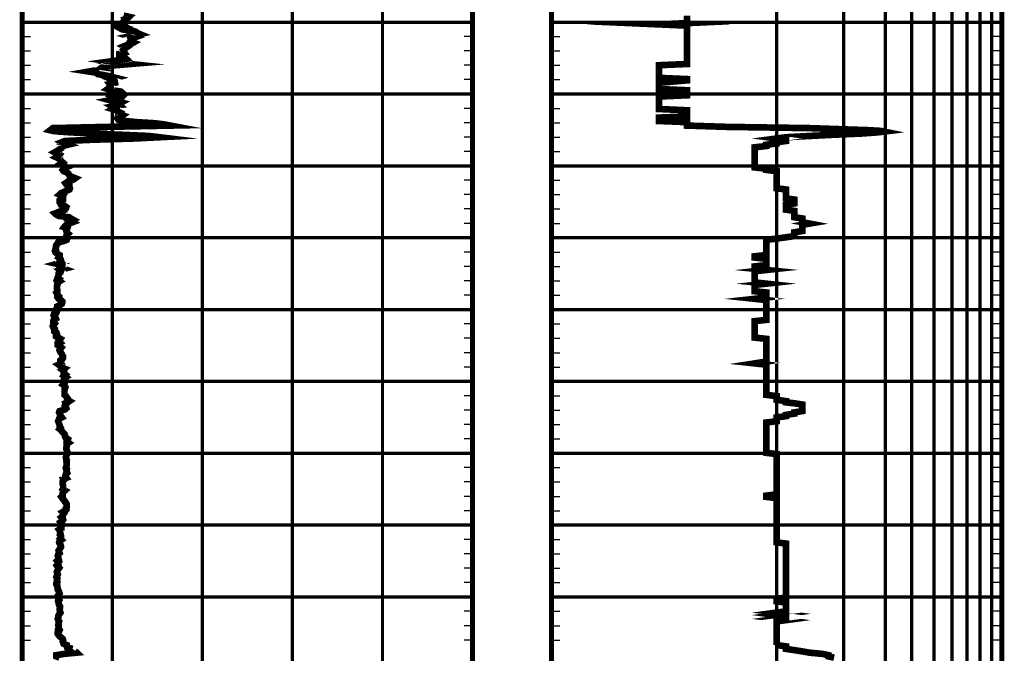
# Model space of a CAD drawing. Extents: x 83 to 619, y 53 to 229.
# Tile 6 of 14: x 203 to 272, y 97 to 141. Entities that reach past the tile are written whole.
import ezdxf

# ---------------------------------------------------------------- set-up
doc = ezdxf.new("R2010")
doc.units = 0
doc.header["$MEASUREMENT"] = 0
doc.linetypes.add('DOT', pattern=[0.04, 0, -0.04])
doc.linetypes.add('SOLID', pattern=[0])
doc.layers.get('0').update_dxf_attribs({"linetype": 'SOLID'})

msp = doc.modelspace()

# ---------------------------------------------------------------- linework, layer by layer
at = {"color": 8, "linetype": 'DOT', "const_width": 0.2310161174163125}
for points in [[(255.7096016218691, 186.5065097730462), (255.7096016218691, 81.08270563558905)], [(260.3848217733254, 186.5065097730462), (260.3848217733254, 81.08270563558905)], [(263.292683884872, 186.5065097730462), (263.292683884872, 81.08270563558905)], [(265.1343298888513, 186.5065097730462), (265.1343298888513, 81.08270563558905)], [(266.6897884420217, 186.5065097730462), (266.6897884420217, 81.08270563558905)], [(267.9336554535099, 186.5065097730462), (267.9336554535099, 81.08270563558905)], [(268.9853286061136, 186.5065097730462), (268.9853286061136, 81.08270563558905)], [(269.896329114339, 186.5065097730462), (269.896329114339, 81.08270563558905)], [(270.6998886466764, 186.5065097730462), (270.6998886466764, 81.08270563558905)], [(209.3677684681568, 185.582445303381), (209.3677684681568, 81.08270563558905)], [(215.6514068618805, 185.582445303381), (215.6514068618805, 81.08270563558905)], [(221.9350452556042, 185.582445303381), (221.9350452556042, 81.08270563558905)], [(228.2186836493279, 185.582445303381), (228.2186836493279, 81.08270563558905)], [(203.0841300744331, 140.7120703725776), (234.5023220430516, 140.7120703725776)], [(234.5023220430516, 140.7120703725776), (203.0841300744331, 140.7120703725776)], [(240.0005056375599, 140.7120703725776), (271.4186976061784, 140.7120703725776)], [(271.4186976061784, 140.7120703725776), (240.0005056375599, 140.7120703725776)], [(203.0841300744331, 135.7003570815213), (234.5023220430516, 135.7003570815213)], [(234.5023220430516, 135.7003570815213), (203.0841300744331, 135.7003570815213)], [(240.0005056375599, 135.7003570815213), (271.4186976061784, 135.7003570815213)], [(271.4186976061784, 135.7003570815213), (240.0005056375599, 135.7003570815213)], [(203.0841300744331, 130.6886437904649), (234.5023220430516, 130.6886437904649)], [(234.5023220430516, 130.6886437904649), (203.0841300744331, 130.6886437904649)], [(240.0005056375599, 130.6886437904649), (271.4186976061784, 130.6886437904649)], [(271.4186976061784, 130.6886437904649), (240.0005056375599, 130.6886437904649)], [(203.0841300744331, 125.6769304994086), (234.5023220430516, 125.6769304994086)], [(234.5023220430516, 125.6769304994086), (203.0841300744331, 125.6769304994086)], [(240.0005056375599, 125.6769304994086), (271.4186976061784, 125.6769304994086)], [(271.4186976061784, 125.6769304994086), (240.0005056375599, 125.6769304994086)], [(203.0841300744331, 120.6652172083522), (234.5023220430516, 120.6652172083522)], [(234.5023220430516, 120.6652172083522), (203.0841300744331, 120.6652172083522)], [(240.0005056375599, 120.6652172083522), (271.4186976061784, 120.6652172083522)], [(271.4186976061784, 120.6652172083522), (240.0005056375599, 120.6652172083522)], [(203.0841300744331, 115.6535039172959), (234.5023220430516, 115.6535039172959)], [(234.5023220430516, 115.6535039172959), (203.0841300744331, 115.6535039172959)], [(240.0005056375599, 115.6535039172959), (271.4186976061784, 115.6535039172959)], [(271.4186976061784, 115.6535039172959), (240.0005056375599, 115.6535039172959)], [(203.0841300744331, 110.6417906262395), (234.5023220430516, 110.6417906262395)], [(234.5023220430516, 110.6417906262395), (203.0841300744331, 110.6417906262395)], [(240.0005056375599, 110.6417906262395), (271.4186976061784, 110.6417906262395)], [(271.4186976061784, 110.6417906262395), (240.0005056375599, 110.6417906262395)], [(203.0841300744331, 105.6300773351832), (234.5023220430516, 105.6300773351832)], [(234.5023220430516, 105.6300773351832), (203.0841300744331, 105.6300773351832)], [(240.0005056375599, 105.6300773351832), (271.4186976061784, 105.6300773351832)], [(271.4186976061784, 105.6300773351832), (240.0005056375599, 105.6300773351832)], [(203.0841300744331, 100.6183640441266), (234.5023220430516, 100.6183640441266)], [(234.5023220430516, 100.6183640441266), (203.0841300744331, 100.6183640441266)], [(240.0005056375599, 100.6183640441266), (271.4186976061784, 100.6183640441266)], [(271.4186976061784, 100.6183640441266), (240.0005056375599, 100.6183640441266)]]:
    msp.add_lwpolyline(points, dxfattribs=at)
at = {"color": 7, "linetype": 'SOLID', "const_width": 0.3465241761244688}
for points in [[(203.0841300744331, 185.582445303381), (203.0841300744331, 81.08270563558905)], [(234.5023220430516, 185.582445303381), (234.5023220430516, 81.08270563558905)], [(240.0005056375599, 185.582445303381), (240.0005056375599, 81.08270563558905)], [(271.4186976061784, 185.582445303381), (271.4186976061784, 81.08270563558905)]]:
    msp.add_lwpolyline(points, dxfattribs=at)
at = {"color": 205, "linetype": 'SOLID', "const_width": 0.4620322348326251}
for points in [[(210.1532232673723, 141.1758196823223), (210.5302415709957, 141.0875102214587), (210.4359869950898, 141.0000930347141), (210.2160596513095, 140.9113363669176), (210.2474778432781, 140.8216895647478), (210.1532232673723, 140.7351646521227), (210.0589686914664, 140.6477474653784), (210.1532232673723, 140.5589907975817), (209.9018777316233, 140.4715736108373), (210.1532232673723, 140.3832662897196), (209.9018777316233, 140.2971864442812), (210.0589686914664, 140.2102143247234), (210.7501689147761, 140.1223520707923), (211.0329326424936, 140.0335954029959), (211.1271872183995, 139.9457331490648), (211.2842781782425, 139.8815086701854), (210.593077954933, 139.730757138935), (210.9072598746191, 139.6424476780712), (210.6559143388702, 139.5545854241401), (210.6873325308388, 139.465383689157), (210.6244961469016, 139.3761819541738), (210.8444234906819, 139.2909943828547), (210.6873325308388, 139.2035793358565), (210.4045688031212, 139.1166072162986), (210.1846414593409, 139.0278526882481), (210.341732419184, 138.9399882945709), (210.2160596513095, 138.8530161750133), (210.1218050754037, 138.7638165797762), (210.1532232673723, 138.6777367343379), (210.2160596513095, 138.588089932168), (209.8704595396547, 138.5006727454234), (209.8704595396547, 138.4128083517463), (209.8704595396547, 138.3253911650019), (210.2474778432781, 138.2375289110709), (210.341732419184, 138.1496645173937), (209.8390413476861, 138.0618022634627), (209.2106775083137, 137.9730455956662), (209.8076231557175, 137.883846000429), (210.6244961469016, 137.7959816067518), (209.5876958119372, 137.7094566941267), (208.7394046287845, 137.6215923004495), (208.61373186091, 137.53194549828), (208.7394046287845, 137.4440832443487), (208.2367135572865, 137.3562188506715), (207.7340224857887, 137.2688016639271), (208.2995499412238, 137.1804922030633), (208.362386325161, 137.0908454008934), (208.8650773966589, 137.0038754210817), (209.273513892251, 136.9173483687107), (209.6191140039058, 136.8294861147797), (209.3049320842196, 136.7420689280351), (209.5248594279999, 136.6519749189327), (209.5562776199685, 136.4856160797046), (209.1792593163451, 136.399981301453), (209.2420957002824, 136.3130113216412), (209.1792593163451, 136.2255941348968), (209.1792593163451, 136.1368374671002), (209.0535865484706, 136.0494202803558), (209.3049320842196, 135.96378764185), (209.9647141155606, 135.8763704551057), (210.0589686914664, 135.7893983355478), (209.9647141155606, 135.70109101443), (210.1532232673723, 135.6141188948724), (210.0589686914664, 135.5253643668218), (209.5248594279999, 135.4388373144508), (209.681950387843, 135.3523124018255), (209.2106775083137, 135.265342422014), (209.5248594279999, 135.1792625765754), (209.9647141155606, 135.0922904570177), (209.8076231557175, 135.0057655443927), (209.9018777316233, 134.9183483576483), (209.3991866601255, 134.8300388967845), (209.5562776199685, 134.7435139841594), (209.3991866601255, 134.6552045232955), (209.7133685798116, 134.5677873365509), (209.7447867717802, 134.4808173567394), (209.933295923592, 134.3929529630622), (209.8704595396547, 134.3046435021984), (210.0903868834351, 134.2207954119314), (209.9647141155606, 134.1378374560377), (209.933295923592, 134.0580013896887), (209.7447867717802, 133.9786125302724), (209.8076231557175, 133.8987786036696), (210.2474778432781, 133.8184974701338), (211.0643508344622, 133.7404459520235), (212.3524967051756, 133.6623944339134), (212.9808605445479, 133.5825605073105), (213.4207152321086, 133.4991574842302), (209.022168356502, 133.409955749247), (205.2205671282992, 133.3220913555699), (205.0320579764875, 133.174911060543), (205.2205671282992, 133.1289707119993), (205.6604218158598, 133.081247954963), (206.5401311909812, 133.0232672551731), (207.9853680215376, 132.9470002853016), (209.933295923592, 132.8613676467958), (211.9440602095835, 132.7743955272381), (212.6666786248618, 132.6860882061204), (210.9072598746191, 132.5991160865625), (207.9853680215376, 132.5116988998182), (206.0688583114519, 132.4242817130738), (205.8489309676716, 132.3382018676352), (206.0060219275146, 132.2494473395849), (206.2573674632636, 132.1620301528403), (205.8803491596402, 132.0732734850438), (205.8803491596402, 131.9845189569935), (205.7860945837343, 131.8975468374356), (205.6290036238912, 131.8074549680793), (205.5033308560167, 131.7195905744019), (205.3462398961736, 131.6317283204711), (205.5033308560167, 131.5425265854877), (205.6918400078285, 131.4555544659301), (205.6290036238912, 131.3672471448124), (205.4719126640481, 131.2802750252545), (205.6604218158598, 131.1933029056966), (205.7232581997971, 131.106332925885), (205.8175127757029, 131.0175762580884), (205.9117673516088, 130.9297140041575), (205.7860945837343, 130.8427418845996), (206.0060219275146, 130.7557719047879), (206.0060219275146, 130.667462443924), (206.1631128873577, 130.5791529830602), (205.974603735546, 130.4921808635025), (205.9117673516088, 130.4069932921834), (205.974603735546, 130.3186859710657), (206.1945310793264, 130.231713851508), (206.3202038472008, 130.1407275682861), (206.3830402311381, 130.0024657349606), (206.5715493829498, 129.915048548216), (206.7914767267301, 129.8276313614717), (206.6658039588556, 129.7388768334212), (206.3830402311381, 129.6514596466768), (206.225949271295, 129.5635952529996), (206.1002765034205, 129.4775175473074), (206.1631128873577, 129.390100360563), (206.3830402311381, 129.3035754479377), (206.3830402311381, 129.2157110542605), (206.4144584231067, 129.1278488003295), (206.3830402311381, 129.0413217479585), (206.1631128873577, 128.952567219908), (205.974603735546, 128.8655972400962), (205.7860945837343, 128.7772877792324), (205.6918400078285, 128.6894233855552), (205.9117673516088, 128.6024534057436), (205.8489309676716, 128.5141439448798), (205.9431855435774, 128.4258344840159), (205.9431855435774, 128.3379700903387), (205.6918400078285, 128.2510001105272), (205.6918400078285, 128.1613511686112), (205.7546763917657, 128.0730438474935), (205.7860945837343, 127.9865167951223), (206.0374401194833, 127.8995468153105), (206.1631128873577, 127.8112373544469), (206.1316946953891, 127.7224828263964), (206.0688583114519, 127.6346184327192), (205.7860945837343, 127.5472012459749), (205.5975854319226, 127.4597840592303), (205.3776580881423, 127.3714745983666), (205.4719126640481, 127.2818277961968), (205.6604218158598, 127.1944106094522), (206.3516220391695, 127.1074384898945), (206.4772948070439, 127.0209135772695), (206.634385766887, 126.9334963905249), (206.4458766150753, 126.8438495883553), (206.6029675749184, 126.7582169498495), (206.3516220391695, 126.6627692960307), (206.1631128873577, 126.5766894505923), (206.0688583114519, 126.4897194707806), (206.0060219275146, 126.4018550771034), (206.225949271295, 126.315775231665), (206.1945310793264, 126.2292503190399), (206.1631128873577, 126.1436176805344), (206.1945310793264, 126.0570927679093), (206.2887856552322, 125.9687833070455), (206.1945310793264, 125.8813661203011), (206.1631128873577, 125.793501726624), (206.225949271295, 125.7051944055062), (206.225949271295, 125.6177750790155), (206.1945310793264, 125.5290205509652), (205.974603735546, 125.4416033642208), (205.5975854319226, 125.3537411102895), (205.566167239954, 125.2654316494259), (205.4719126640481, 125.1771221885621), (205.4404944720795, 125.0892577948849), (205.4404944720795, 125.0005032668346), (205.4090762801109, 124.911748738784), (205.4404944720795, 124.8229920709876), (205.3776580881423, 124.7355748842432), (205.4090762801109, 124.6472654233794), (205.5347490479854, 124.5594031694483), (205.6918400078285, 124.4697563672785), (205.6918400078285, 124.3814469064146), (205.6290036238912, 124.2940297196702), (205.7546763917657, 124.2061653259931), (205.7860945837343, 124.1178558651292), (205.7232581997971, 124.0291013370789), (205.8175127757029, 123.942129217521), (205.5033308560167, 123.85426696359), (205.8803491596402, 123.7668497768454), (205.8803491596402, 123.6772029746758), (205.7860945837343, 123.5893385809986), (206.0060219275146, 123.5086123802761), (205.6918400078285, 123.4269917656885), (205.7860945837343, 123.3409119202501), (205.7546763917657, 123.2552792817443), (205.6290036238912, 123.1687543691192), (205.6290036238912, 123.0813371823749), (205.5975854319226, 122.9957024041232), (205.566167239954, 122.9082852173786), (205.6604218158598, 122.823989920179), (205.566167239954, 122.7365727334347), (205.6918400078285, 122.6469259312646), (205.5347490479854, 122.5599538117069), (205.566167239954, 122.4720915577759), (205.5347490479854, 122.383782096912), (205.5033308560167, 122.2954726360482), (205.5033308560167, 122.2071631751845), (205.5033308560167, 122.1193009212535), (205.5347490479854, 122.030546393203), (205.5347490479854, 121.9431292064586), (205.4719126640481, 121.8557098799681), (205.5347490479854, 121.7678476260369), (205.5347490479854, 121.6795381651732), (205.6290036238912, 121.5912287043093), (205.566167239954, 121.5038115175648), (205.6290036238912, 121.4150569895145), (205.7860945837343, 121.3285320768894), (205.8803491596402, 121.2402226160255), (205.8803491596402, 121.1510208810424), (205.8489309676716, 121.0644959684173), (205.7232581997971, 120.977078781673), (205.5347490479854, 120.8892143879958), (205.5347490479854, 120.8000147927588), (205.4719126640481, 120.7103658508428), (205.4719126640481, 120.6251782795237), (205.5033308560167, 120.536870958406), (205.4719126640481, 120.4476692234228), (205.314821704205, 120.3584674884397), (205.2834035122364, 120.2710503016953), (205.4090762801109, 120.1189635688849), (205.4404944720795, 120.0328837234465), (205.2834035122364, 119.9450193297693), (205.2519853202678, 119.8558197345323), (205.2519853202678, 119.7675102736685), (205.3462398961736, 119.6792008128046), (205.2834035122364, 119.5917836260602), (205.2205671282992, 119.5048115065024), (205.2519853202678, 119.4142724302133), (205.3462398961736, 119.3264101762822), (205.314821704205, 119.2389929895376), (205.314821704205, 119.1502363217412), (205.4719126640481, 119.0623740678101), (205.5033308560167, 118.9740646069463), (205.4404944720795, 118.8870924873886), (205.4404944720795, 118.7978928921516), (205.5975854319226, 118.7086911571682), (205.7546763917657, 118.620826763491), (205.6918400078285, 118.53296450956), (205.6290036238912, 118.4446550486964), (205.7232581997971, 118.3550082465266), (205.566167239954, 118.2680361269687), (205.566167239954, 118.1806189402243), (205.6918400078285, 118.0927545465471), (205.8175127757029, 118.0048922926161), (205.7546763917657, 117.9143532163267), (205.6918400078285, 117.8260437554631), (205.7232581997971, 117.7386265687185), (205.7860945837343, 117.6516544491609), (205.8489309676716, 117.562007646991), (205.8803491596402, 117.4732531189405), (205.9431855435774, 117.3871732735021), (205.9431855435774, 117.3002032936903), (205.8803491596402, 117.2114466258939), (205.7546763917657, 117.1226920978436), (205.7546763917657, 117.0348277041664), (205.8175127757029, 116.9103929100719), (205.6290036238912, 116.8225306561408), (205.7546763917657, 116.7351134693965), (205.7860945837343, 116.6476962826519), (206.0060219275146, 116.559386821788), (205.8803491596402, 116.472861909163), (206.0060219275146, 116.3858897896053), (205.974603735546, 116.2984726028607), (205.974603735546, 116.2097180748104), (206.1002765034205, 116.1214086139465), (206.0060219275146, 116.0330991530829), (206.1316946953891, 115.9456819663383), (206.0060219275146, 115.8573725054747), (206.0060219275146, 115.7704003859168), (206.0060219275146, 115.6816458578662), (206.0688583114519, 115.5955660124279), (206.0374401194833, 115.5077037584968), (205.9431855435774, 115.4193942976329), (206.0688583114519, 115.3315299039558), (206.1002765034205, 115.2436676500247), (206.0688583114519, 115.1562504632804), (206.0374401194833, 115.0670487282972), (206.0374401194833, 114.9800766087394), (206.0374401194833, 114.8922143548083), (206.0374401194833, 114.804797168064), (206.0374401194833, 114.7164877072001), (206.1316946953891, 114.6281782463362), (206.1945310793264, 114.5416533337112), (206.2573674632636, 114.4555734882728), (206.225949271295, 114.3677112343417), (206.3830402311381, 114.2798468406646), (206.2573674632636, 114.1924296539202), (206.1002765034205, 114.1273129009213), (206.1316946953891, 114.0407879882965), (206.0688583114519, 113.9551553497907), (206.1316946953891, 113.8672909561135), (206.1631128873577, 113.7803209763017), (206.0688583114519, 113.6942411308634), (205.6918400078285, 113.5822938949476), (205.6604218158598, 113.493984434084), (205.7232581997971, 113.4070123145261), (205.7232581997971, 113.3173655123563), (205.7860945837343, 113.2290560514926), (205.8489309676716, 113.1420839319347), (205.6604218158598, 113.0533294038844), (205.6290036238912, 112.9659122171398), (205.5975854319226, 112.8771576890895), (205.6290036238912, 112.7875087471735), (205.6604218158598, 112.6983091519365), (205.6918400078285, 112.6099996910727), (205.6918400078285, 112.5212430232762), (205.7546763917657, 112.4329335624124), (205.6918400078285, 112.344179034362), (205.8175127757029, 112.2567618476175), (205.8489309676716, 112.1680073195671), (205.9431855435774, 112.0796978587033), (206.0374401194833, 111.9918334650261), (206.0688583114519, 111.902631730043), (206.0688583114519, 111.8143244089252), (206.1316946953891, 111.7255677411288), (206.2573674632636, 111.6381505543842), (206.1945310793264, 111.5489488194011), (206.1945310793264, 111.46108656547), (206.3202038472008, 111.3718848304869), (206.1945310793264, 111.2849148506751), (206.1945310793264, 111.1966053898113), (206.1945310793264, 111.1096332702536), (206.1631128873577, 111.0204315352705), (206.1631128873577, 110.9325692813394), (206.1945310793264, 110.8469366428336), (206.225949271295, 110.7586271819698), (206.2573674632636, 110.6707627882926), (206.225949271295, 110.5815610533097), (206.1631128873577, 110.4950361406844), (206.1316946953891, 110.3411648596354), (206.1631128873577, 110.2528553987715), (206.1945310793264, 110.1641008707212), (206.1631128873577, 110.0735617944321), (206.1945310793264, 109.9830205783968), (206.1945310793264, 109.8951583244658), (206.1945310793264, 109.8072960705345), (206.1631128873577, 109.7176471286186), (206.1316946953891, 109.6293376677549), (206.1945310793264, 109.5401380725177), (206.1631128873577, 109.4522736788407), (206.1945310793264, 109.3621818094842), (206.225949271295, 109.2752096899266), (206.1316946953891, 109.1873452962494), (206.1002765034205, 109.0981457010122), (206.1002765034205, 109.0102813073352), (206.1631128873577, 108.9210795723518), (205.9431855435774, 108.8350018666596), (205.974603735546, 108.7453529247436), (205.9117673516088, 108.6579357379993), (205.9117673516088, 108.5682889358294), (205.9117673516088, 108.4795344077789), (205.9431855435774, 108.393009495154), (205.9431855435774, 108.3042528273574), (205.9431855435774, 108.215498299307), (205.9117673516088, 108.1267437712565), (206.0688583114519, 108.0384343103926), (205.974603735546, 107.9505699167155), (205.9117673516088, 107.8640450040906), (205.9117673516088, 107.7752904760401), (205.9117673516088, 107.6856436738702), (205.8175127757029, 107.5986715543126), (205.8803491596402, 107.5116994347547), (205.9431855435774, 107.4238371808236), (206.0374401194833, 107.3350826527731), (206.0688583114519, 107.2458809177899), (206.1631128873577, 107.1589087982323), (206.1945310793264, 107.0710465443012), (206.1945310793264, 106.9836293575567), (206.1945310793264, 106.8962121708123), (206.1316946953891, 106.8074555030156), (206.1631128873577, 106.7182537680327), (206.0688583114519, 106.6312837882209), (205.9117673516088, 106.5420820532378), (206.0060219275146, 106.4542197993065), (205.9431855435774, 106.3654631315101), (205.9117673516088, 106.2771536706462), (205.8175127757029, 106.1888463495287), (205.9117673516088, 106.0991974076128), (205.9431855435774, 106.0117802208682), (205.8803491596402, 105.9234707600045), (205.7546763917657, 105.83605357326), (205.8175127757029, 105.7472990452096), (205.7546763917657, 105.6607741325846), (205.7860945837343, 105.5706801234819), (205.8175127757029, 105.4823706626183), (205.8175127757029, 105.3940612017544), (205.6604218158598, 105.3053066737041), (205.7232581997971, 105.2169972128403), (205.7232581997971, 105.1300250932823), (205.7546763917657, 105.042607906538), (205.7232581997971, 104.9534083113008), (205.7860945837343, 104.8642065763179), (205.7860945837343, 104.775897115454), (205.7232581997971, 104.6893722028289), (205.8175127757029, 104.6006155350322), (205.6918400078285, 104.5127532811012), (205.6604218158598, 104.4266734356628), (205.6918400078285, 104.3428253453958), (205.7546763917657, 104.2567454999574), (205.7860945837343, 104.1715579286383), (205.7860945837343, 104.0845879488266), (205.7232581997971, 103.9971707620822), (205.6290036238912, 103.8548947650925), (205.6604218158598, 103.7674775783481), (205.6918400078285, 103.6805054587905), (205.5975854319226, 103.5926432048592), (205.566167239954, 103.5043337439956), (205.5975854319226, 103.4164693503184), (205.5975854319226, 103.3312839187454), (205.6290036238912, 103.2438667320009), (205.5347490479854, 103.1560023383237), (205.6290036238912, 103.06769287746), (205.566167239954, 102.9807207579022), (205.5975854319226, 102.8928585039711), (205.5033308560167, 102.8058885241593), (205.566167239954, 102.7166867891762), (205.6604218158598, 102.6292696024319), (205.5975854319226, 102.542297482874), (205.5347490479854, 102.4535429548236), (205.5033308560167, 102.3652334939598), (205.5347490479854, 102.2782613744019), (205.566167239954, 102.1908441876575), (205.5033308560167, 102.1011973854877), (205.4719126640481, 102.0137801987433), (205.5347490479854, 101.926363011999), (205.5347490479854, 101.8384986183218), (205.5033308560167, 101.7510814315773), (205.5347490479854, 101.6627719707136), (205.4719126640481, 101.5731251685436), (205.4719126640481, 101.486155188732), (205.5347490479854, 101.3987380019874), (205.5347490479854, 101.3104285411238), (205.566167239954, 101.2198894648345), (205.566167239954, 101.1315800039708), (205.6290036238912, 101.0455001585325), (205.6604218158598, 100.9589752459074), (205.6918400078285, 100.8720031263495), (205.6290036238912, 100.7886001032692), (205.566167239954, 100.7011829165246), (205.5975854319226, 100.5754086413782), (205.5975854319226, 100.4906682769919), (205.6604218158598, 100.402358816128), (205.5975854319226, 100.3140493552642), (205.6290036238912, 100.2270772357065), (205.6290036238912, 100.1401072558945), (205.6604218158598, 100.0522428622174), (205.7232581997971, 99.96482567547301), (205.7232581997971, 99.87607114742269), (205.6918400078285, 99.78909902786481), (205.6918400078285, 99.70123677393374), (205.7232581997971, 99.61426465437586), (205.7546763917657, 99.52640240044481), (205.6918400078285, 99.43898307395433), (205.6290036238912, 99.35290536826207), (205.5975854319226, 99.2654881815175), (205.5975854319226, 99.17717872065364), (205.566167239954, 99.0884220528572), (205.5975854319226, 99.00055979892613), (205.6604218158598, 98.9126975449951), (205.6290036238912, 98.82394087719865), (205.6290036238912, 98.73786103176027), (205.5975854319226, 98.65133611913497), (205.6290036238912, 98.5639189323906), (205.6290036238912, 98.47650174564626), (205.5975854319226, 98.38685494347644), (205.6918400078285, 98.29988282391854), (205.6604218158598, 98.21380511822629), (205.566167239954, 98.12638793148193), (205.566167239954, 98.03852353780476), (205.6290036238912, 97.95244583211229), (205.6918400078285, 97.86725826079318), (205.8175127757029, 97.77984107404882), (205.9117673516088, 97.69286895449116), (205.9431855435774, 97.60411442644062), (205.9117673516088, 97.51803458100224), (205.974603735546, 97.34721437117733), (206.1945310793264, 97.2602443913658), (206.1945310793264, 97.17237999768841), (206.225949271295, 97.08362546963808), (206.6029675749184, 96.99531600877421)], [(206.6029675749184, 96.99531600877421), (206.5401311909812, 96.90700654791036), (206.7914767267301, 96.8200344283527), (206.8857313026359, 96.73172710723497), (206.0060219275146, 96.64520005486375), (205.4719126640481, 96.55733780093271), (205.4719126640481, 96.46992061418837), (205.6918400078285, 96.38294849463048)]]:
    msp.add_lwpolyline(points, dxfattribs=at)
at = {"color": 244, "linetype": 'SOLID', "const_width": 0.4620322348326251}
for points in [[(249.4583238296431, 141.1758196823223), (249.4583238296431, 141.0875102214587), (249.4583238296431, 141.0000930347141), (249.4583238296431, 140.9113363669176), (249.4583238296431, 140.8216895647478), (249.4583238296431, 140.7351646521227), (249.4583238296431, 140.6477474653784), (247.4956492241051, 140.5589907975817), (249.4583238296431, 140.4715736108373), (249.4583238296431, 140.3832662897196), (249.4583238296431, 140.2971864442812), (249.4583238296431, 140.2102143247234), (249.4583238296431, 140.1223520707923), (249.4583238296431, 140.0335954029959), (249.4583238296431, 139.9457331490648), (249.4583238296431, 139.8815086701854), (249.4583238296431, 139.730757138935), (249.4583238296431, 139.6424476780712), (249.4583238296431, 139.5545854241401), (249.4583238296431, 139.465383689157), (249.4583238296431, 139.3761819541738), (249.4583238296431, 139.2909943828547), (249.4583238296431, 139.2035793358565), (249.4583238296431, 139.1166072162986), (249.4583238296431, 139.0278526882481), (249.4583238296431, 138.9399882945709), (249.4583238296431, 138.8530161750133), (249.4583238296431, 138.7638165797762), (249.4583238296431, 138.6777367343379), (249.4583238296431, 138.588089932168), (249.4583238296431, 138.5006727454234), (249.4583238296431, 138.4128083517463), (249.4583238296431, 138.3253911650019), (249.4583238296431, 138.2375289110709), (249.4583238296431, 138.1496645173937), (249.4583238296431, 138.0618022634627), (249.4583238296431, 137.9730455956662), (249.4583238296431, 137.883846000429), (249.4583238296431, 137.7959816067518), (247.4956492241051, 137.7094566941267), (247.4956492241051, 137.6215923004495), (247.4956492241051, 137.53194549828), (247.4956492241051, 137.4440832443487), (247.4956492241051, 137.3562188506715), (247.4956492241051, 137.2688016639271), (247.4956492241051, 137.1804922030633), (247.4956492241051, 137.0908454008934), (247.4956492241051, 137.0038754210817), (247.4956492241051, 136.9173483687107), (247.4956492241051, 136.8294861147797), (249.4583238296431, 136.7420689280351), (249.4583238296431, 136.6519749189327), (247.4956492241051, 136.4856160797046), (247.4956492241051, 136.399981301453), (247.4956492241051, 136.3130113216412), (247.4956492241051, 136.2255941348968), (247.4956492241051, 136.1368374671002), (247.4956492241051, 136.0494202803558), (249.4583238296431, 135.96378764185), (249.4583238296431, 135.8763704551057), (249.4583238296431, 135.7893983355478), (249.4583238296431, 135.70109101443), (249.4583238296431, 135.6141188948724), (247.4956492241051, 135.5253643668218), (247.4956492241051, 135.4388373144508), (247.4956492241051, 135.3523124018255), (247.4956492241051, 135.265342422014), (247.4956492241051, 135.1792625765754), (247.4956492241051, 135.0922904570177), (247.4956492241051, 135.0057655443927), (247.4956492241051, 134.9183483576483), (247.4956492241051, 134.8300388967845), (247.4956492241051, 134.7435139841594), (247.4956492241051, 134.6552045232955), (249.4583238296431, 134.5677873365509), (249.4583238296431, 134.4808173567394), (249.4583238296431, 134.3929529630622), (249.4583238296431, 134.3046435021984), (249.4583238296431, 134.2207954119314), (249.4583238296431, 134.1378374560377), (247.4956492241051, 134.0580013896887), (247.4956492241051, 133.9786125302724), (247.4956492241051, 133.8987786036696), (247.4956492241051, 133.8184974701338), (249.4583238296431, 133.7404459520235), (249.4583238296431, 133.6623944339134), (249.4583238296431, 133.5825605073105), (249.4583238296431, 133.4991574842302), (252.2245583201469, 133.409955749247), (258.0051409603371, 133.3220913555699), (262.228457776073, 133.174911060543), (262.9734561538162, 133.1289707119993), (263.2047452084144, 133.081247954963), (262.7340500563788, 133.0232672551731), (261.6823765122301, 132.9470002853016), (259.7197019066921, 132.8613676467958), (258.0051409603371, 132.7743955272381), (256.3598432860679, 132.6860882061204), (255.7096016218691, 132.5991160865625), (256.3598432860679, 132.5116988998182), (256.3598432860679, 132.4242817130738), (255.7096016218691, 132.3382018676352), (255.7096016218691, 132.2494473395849), (254.9907928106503, 132.1620301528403), (254.9907928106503, 132.0732734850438), (254.1872329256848, 131.9845189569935), (254.1872329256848, 131.8975468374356), (254.1872329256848, 131.8074549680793), (254.1872329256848, 131.7195905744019), (254.1872329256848, 131.6317283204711), (254.1872329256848, 131.5425265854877), (254.1872329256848, 131.4555544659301), (254.1872329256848, 131.3672471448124), (254.1872329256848, 131.2802750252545), (254.1872329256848, 131.1933029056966), (254.1872329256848, 131.106332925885), (254.1872329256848, 131.0175762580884), (254.1872329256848, 130.9297140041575), (254.1872329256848, 130.8427418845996), (254.1872329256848, 130.7557719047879), (254.1872329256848, 130.667462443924), (254.1872329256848, 130.5791529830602), (254.9907928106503, 130.4921808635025), (254.9907928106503, 130.4069932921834), (255.7096016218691, 130.3186859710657), (255.7096016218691, 130.231713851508), (255.7096016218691, 130.1407275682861), (255.7096016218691, 130.0024657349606), (255.7096016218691, 129.915048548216), (255.7096016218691, 129.8276313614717), (255.7096016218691, 129.7388768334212), (255.7096016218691, 129.6514596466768), (255.7096016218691, 129.5635952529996), (255.7096016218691, 129.4775175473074), (255.7096016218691, 129.390100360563), (255.7096016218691, 129.3035754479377), (255.7096016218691, 129.2157110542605), (255.7096016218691, 129.1278488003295), (256.3598432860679, 129.0413217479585), (256.3598432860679, 128.952567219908), (256.3598432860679, 128.8655972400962), (256.3598432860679, 128.7772877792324), (256.3598432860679, 128.6894233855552), (256.3598432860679, 128.6024534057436), (256.3598432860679, 128.5141439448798), (256.3598432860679, 128.4258344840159), (256.9534674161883, 128.3379700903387), (256.9534674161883, 128.2510001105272), (256.9534674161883, 128.1613511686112), (256.9534674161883, 128.0730438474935), (256.3598432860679, 127.9865167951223), (256.3598432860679, 127.8995468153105), (256.3598432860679, 127.8112373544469), (256.3598432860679, 127.7224828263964), (256.3598432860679, 127.6346184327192), (256.9534674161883, 127.5472012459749), (256.9534674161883, 127.4597840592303), (256.9534674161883, 127.3714745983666), (256.9534674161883, 127.2818277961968), (256.9534674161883, 127.1944106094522), (256.9534674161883, 127.1074384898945), (257.4995486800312, 127.0209135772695), (257.4995486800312, 126.9334963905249), (257.4995486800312, 126.8438495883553), (257.4995486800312, 126.7582169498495), (258.0051409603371, 126.6627692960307), (257.4995486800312, 126.5766894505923), (257.4995486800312, 126.4897194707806), (257.4995486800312, 126.4018550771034), (257.4995486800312, 126.315775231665), (257.4995486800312, 126.2292503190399), (257.4995486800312, 126.1436176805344), (256.9534674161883, 126.0570927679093), (256.9534674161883, 125.9687833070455), (256.9534674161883, 125.8813661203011), (256.9534674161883, 125.793501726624), (256.3598432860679, 125.7051944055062), (255.7096016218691, 125.6177750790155), (254.9907928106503, 125.5290205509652), (254.9907928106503, 125.4416033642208), (254.9907928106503, 125.3537411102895), (254.9907928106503, 125.2654316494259), (254.9907928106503, 125.1771221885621), (254.9907928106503, 125.0892577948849), (254.9907928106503, 125.0005032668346), (254.9907928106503, 124.911748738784), (254.9907928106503, 124.8229920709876), (254.9907928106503, 124.7355748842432), (254.9907928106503, 124.6472654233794), (254.9907928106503, 124.5594031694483), (254.9907928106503, 124.4697563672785), (254.1872329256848, 124.3814469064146), (254.1872329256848, 124.2940297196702), (254.9907928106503, 124.2061653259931), (254.9907928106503, 124.1178558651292), (254.9907928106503, 124.0291013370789), (254.9907928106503, 123.942129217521), (254.9907928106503, 123.85426696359), (254.9907928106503, 123.7668497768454), (254.1872329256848, 123.6772029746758), (254.1872329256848, 123.5893385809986), (254.1872329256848, 123.5086123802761), (254.9907928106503, 123.4269917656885), (254.1872329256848, 123.3409119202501), (254.1872329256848, 123.2552792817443), (254.1872329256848, 123.1687543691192), (254.1872329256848, 123.0813371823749), (254.1872329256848, 122.9957024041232), (254.1872329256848, 122.9082852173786), (254.1872329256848, 122.823989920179), (254.1872329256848, 122.7365727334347), (254.1872329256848, 122.6469259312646), (254.1872329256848, 122.5599538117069), (254.9907928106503, 122.4720915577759), (254.1872329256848, 122.383782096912), (254.1872329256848, 122.2954726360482), (254.1872329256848, 122.2071631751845), (254.1872329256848, 122.1193009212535), (254.1872329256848, 122.030546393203), (254.1872329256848, 121.9431292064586), (254.9907928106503, 121.8557098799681), (254.9907928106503, 121.7678476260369), (254.9907928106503, 121.6795381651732), (254.9907928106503, 121.5912287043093), (254.9907928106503, 121.5038115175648), (254.1872329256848, 121.4150569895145), (254.9907928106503, 121.3285320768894), (254.9907928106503, 121.2402226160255), (254.9907928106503, 121.1510208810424), (254.9907928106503, 121.0644959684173), (254.9907928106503, 120.977078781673), (254.9907928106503, 120.8892143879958), (254.9907928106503, 120.8000147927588), (254.9907928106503, 120.7103658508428), (254.9907928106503, 120.6251782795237), (254.9907928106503, 120.536870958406), (254.9907928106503, 120.4476692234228), (254.9907928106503, 120.3584674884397), (254.9907928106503, 120.2710503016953), (254.9907928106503, 120.1189635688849), (254.9907928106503, 120.0328837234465), (254.9907928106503, 119.9450193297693), (254.1872329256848, 119.8558197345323), (254.1872329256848, 119.7675102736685), (254.1872329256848, 119.6792008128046), (254.1872329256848, 119.5917836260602), (254.1872329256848, 119.5048115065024), (254.1872329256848, 119.4142724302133), (254.1872329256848, 119.3264101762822), (254.1872329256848, 119.2389929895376), (254.1872329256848, 119.1502363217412), (254.1872329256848, 119.0623740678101), (254.1872329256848, 118.9740646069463), (254.1872329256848, 118.8870924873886), (254.1872329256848, 118.7978928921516), (254.1872329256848, 118.7086911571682), (254.9907928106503, 118.620826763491), (254.9907928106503, 118.53296450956), (254.9907928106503, 118.4446550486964), (254.9907928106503, 118.3550082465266), (254.9907928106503, 118.2680361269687), (254.9907928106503, 118.1806189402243), (254.9907928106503, 118.0927545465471), (254.9907928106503, 118.0048922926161), (254.9907928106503, 117.9143532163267), (254.9907928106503, 117.8260437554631), (254.9907928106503, 117.7386265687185), (254.9907928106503, 117.6516544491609), (254.9907928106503, 117.562007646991), (254.9907928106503, 117.4732531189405), (254.9907928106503, 117.3871732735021), (254.9907928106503, 117.3002032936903), (254.9907928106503, 117.2114466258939), (254.9907928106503, 117.1226920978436), (254.9907928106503, 117.0348277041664), (254.1872329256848, 116.9103929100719), (254.9907928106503, 116.8225306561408), (254.9907928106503, 116.7351134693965), (254.9907928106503, 116.6476962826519), (254.9907928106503, 116.559386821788), (254.9907928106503, 116.472861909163), (254.9907928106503, 116.3858897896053), (254.9907928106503, 116.2984726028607), (254.9907928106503, 116.2097180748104), (254.9907928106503, 116.1214086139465), (254.9907928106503, 116.0330991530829), (254.9907928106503, 115.9456819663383), (254.9907928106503, 115.8573725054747), (254.9907928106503, 115.7704003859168), (254.9907928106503, 115.6816458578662), (254.9907928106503, 115.5955660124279), (254.9907928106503, 115.5077037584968), (254.9907928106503, 115.4193942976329), (254.9907928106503, 115.3315299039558), (254.9907928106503, 115.2436676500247), (254.9907928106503, 115.1562504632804), (254.9907928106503, 115.0670487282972), (254.9907928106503, 114.9800766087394), (254.9907928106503, 114.8922143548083), (254.9907928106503, 114.804797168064), (254.9907928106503, 114.7164877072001), (255.7096016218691, 114.6281782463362), (255.7096016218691, 114.5416533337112), (255.7096016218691, 114.4555734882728), (255.7096016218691, 114.3677112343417), (256.3598432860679, 114.2798468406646), (256.3598432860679, 114.1924296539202), (256.9534674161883, 114.1273129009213), (257.4995486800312, 114.0407879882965), (257.4995486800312, 113.9551553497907), (257.4995486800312, 113.8672909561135), (257.4995486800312, 113.7803209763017), (257.4995486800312, 113.6942411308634), (257.4995486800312, 113.5822938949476), (256.9534674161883, 113.493984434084), (256.9534674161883, 113.4070123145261), (256.3598432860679, 113.3173655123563), (256.3598432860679, 113.2290560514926), (255.7096016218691, 113.1420839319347), (255.7096016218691, 113.0533294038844), (255.7096016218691, 112.9659122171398), (255.7096016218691, 112.8771576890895), (254.9907928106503, 112.7875087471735), (254.9907928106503, 112.6983091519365), (254.9907928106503, 112.6099996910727), (254.9907928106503, 112.5212430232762), (254.9907928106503, 112.4329335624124), (254.9907928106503, 112.344179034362), (254.9907928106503, 112.2567618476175), (254.9907928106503, 112.1680073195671), (254.9907928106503, 112.0796978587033), (254.9907928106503, 111.9918334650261), (254.9907928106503, 111.902631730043), (254.9907928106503, 111.8143244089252), (254.9907928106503, 111.7255677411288), (254.9907928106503, 111.6381505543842), (254.9907928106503, 111.5489488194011), (254.9907928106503, 111.46108656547), (254.9907928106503, 111.3718848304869), (254.9907928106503, 111.2849148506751), (254.9907928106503, 111.1966053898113), (254.9907928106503, 111.1096332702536), (254.9907928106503, 111.0204315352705), (254.9907928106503, 110.9325692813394), (254.9907928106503, 110.8469366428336), (254.9907928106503, 110.7586271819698), (254.9907928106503, 110.6707627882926), (255.7096016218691, 110.5815610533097), (255.7096016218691, 110.4950361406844), (255.7096016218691, 110.3411648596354), (255.7096016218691, 110.2528553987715), (255.7096016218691, 110.1641008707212), (255.7096016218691, 110.0735617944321), (255.7096016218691, 109.9830205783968), (255.7096016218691, 109.8951583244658), (255.7096016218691, 109.8072960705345), (255.7096016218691, 109.7176471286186), (255.7096016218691, 109.6293376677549), (255.7096016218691, 109.5401380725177), (255.7096016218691, 109.4522736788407), (255.7096016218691, 109.3621818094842), (255.7096016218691, 109.2752096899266), (255.7096016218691, 109.1873452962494), (255.7096016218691, 109.0981457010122), (255.7096016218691, 109.0102813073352), (255.7096016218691, 108.9210795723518), (255.7096016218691, 108.8350018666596), (255.7096016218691, 108.7453529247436), (255.7096016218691, 108.6579357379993), (255.7096016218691, 108.5682889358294), (255.7096016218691, 108.4795344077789), (255.7096016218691, 108.393009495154), (255.7096016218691, 108.3042528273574), (255.7096016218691, 108.215498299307), (255.7096016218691, 108.1267437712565), (255.7096016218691, 108.0384343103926), (255.7096016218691, 107.9505699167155), (255.7096016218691, 107.8640450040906), (255.7096016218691, 107.7752904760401), (254.9907928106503, 107.6856436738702), (254.9907928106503, 107.5986715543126), (255.7096016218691, 107.5116994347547), (255.7096016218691, 107.4238371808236), (255.7096016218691, 107.3350826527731), (255.7096016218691, 107.2458809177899), (255.7096016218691, 107.1589087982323), (255.7096016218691, 107.0710465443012), (255.7096016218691, 106.9836293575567), (255.7096016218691, 106.8962121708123), (255.7096016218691, 106.8074555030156), (255.7096016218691, 106.7182537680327), (255.7096016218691, 106.6312837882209), (255.7096016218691, 106.5420820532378), (255.7096016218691, 106.4542197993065), (255.7096016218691, 106.3654631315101), (255.7096016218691, 106.2771536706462), (255.7096016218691, 106.1888463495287), (255.7096016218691, 106.0991974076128), (255.7096016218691, 106.0117802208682), (255.7096016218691, 105.9234707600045), (255.7096016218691, 105.83605357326), (255.7096016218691, 105.7472990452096), (255.7096016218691, 105.6607741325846), (255.7096016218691, 105.5706801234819), (255.7096016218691, 105.4823706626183), (255.7096016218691, 105.3940612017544), (255.7096016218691, 105.3053066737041), (255.7096016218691, 105.2169972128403), (255.7096016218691, 105.1300250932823), (255.7096016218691, 105.042607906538), (255.7096016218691, 104.9534083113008), (255.7096016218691, 104.8642065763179), (255.7096016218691, 104.775897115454), (255.7096016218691, 104.6893722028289), (255.7096016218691, 104.6006155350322), (255.7096016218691, 104.5127532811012), (255.7096016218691, 104.4266734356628), (256.3598432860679, 104.3428253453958), (256.3598432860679, 104.2567454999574), (256.3598432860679, 104.1715579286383), (256.3598432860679, 104.0845879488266), (256.3598432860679, 103.9971707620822), (256.3598432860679, 103.8548947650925), (256.3598432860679, 103.7674775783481), (256.3598432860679, 103.6805054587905), (256.3598432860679, 103.5926432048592), (256.3598432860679, 103.5043337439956), (256.3598432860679, 103.4164693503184), (256.3598432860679, 103.3312839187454), (256.3598432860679, 103.2438667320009), (256.3598432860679, 103.1560023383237), (256.3598432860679, 103.06769287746), (256.3598432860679, 102.9807207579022), (256.3598432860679, 102.8928585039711), (256.3598432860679, 102.8058885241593), (256.3598432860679, 102.7166867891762), (256.3598432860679, 102.6292696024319), (256.3598432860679, 102.542297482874), (256.3598432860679, 102.4535429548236), (256.3598432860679, 102.3652334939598), (256.3598432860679, 102.2782613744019), (256.3598432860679, 102.1908441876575), (256.3598432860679, 102.1011973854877), (256.3598432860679, 102.0137801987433), (256.3598432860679, 101.926363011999), (256.3598432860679, 101.8384986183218), (256.3598432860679, 101.7510814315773), (256.3598432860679, 101.6627719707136), (256.3598432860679, 101.5731251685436), (256.3598432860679, 101.486155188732), (256.3598432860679, 101.3987380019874), (256.3598432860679, 101.3104285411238), (256.3598432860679, 101.2198894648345), (256.3598432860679, 101.1315800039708), (256.3598432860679, 101.0455001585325), (256.3598432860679, 100.9589752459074), (256.3598432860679, 100.8720031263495), (256.3598432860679, 100.7886001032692), (256.3598432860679, 100.7011829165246), (256.3598432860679, 100.5754086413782), (255.7096016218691, 100.4906682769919), (255.7096016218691, 100.402358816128), (255.7096016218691, 100.3140493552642), (256.3598432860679, 100.2270772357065), (256.3598432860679, 100.1401072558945), (256.3598432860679, 100.0522428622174), (256.3598432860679, 99.96482567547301), (256.3598432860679, 99.87607114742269), (256.3598432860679, 99.78909902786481), (256.3598432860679, 99.70123677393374), (256.3598432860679, 99.61426465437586), (255.7096016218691, 99.52640240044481), (256.3598432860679, 99.43898307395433), (255.7096016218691, 99.35290536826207), (256.3598432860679, 99.2654881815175), (256.3598432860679, 99.17717872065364), (255.7096016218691, 99.0884220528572), (256.3598432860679, 99.00055979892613), (255.7096016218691, 98.9126975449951), (255.7096016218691, 98.82394087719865), (255.7096016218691, 98.73786103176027), (255.7096016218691, 98.65133611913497), (255.7096016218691, 98.5639189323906), (255.7096016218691, 98.47650174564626), (255.7096016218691, 98.38685494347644), (255.7096016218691, 98.29988282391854), (255.7096016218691, 98.21380511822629), (255.7096016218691, 98.12638793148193), (255.7096016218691, 98.03852353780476), (255.7096016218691, 97.95244583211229), (255.7096016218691, 97.86725826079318), (255.7096016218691, 97.77984107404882), (255.7096016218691, 97.69286895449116), (255.7096016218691, 97.60411442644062), (255.7096016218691, 97.51803458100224), (255.7096016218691, 97.34721437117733), (255.7096016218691, 97.2602443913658)], [(255.7096016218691, 97.2602443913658), (256.3598432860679, 97.17237999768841), (256.3598432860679, 97.08362546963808), (256.3598432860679, 96.99531600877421), (256.9534674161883, 96.90700654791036), (257.4995486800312, 96.8200344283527), (258.0051409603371, 96.73172710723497), (258.9161420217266, 96.64520005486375), (259.3297458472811, 96.55733780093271), (259.3297458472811, 96.46992061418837), (259.7197019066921, 96.38294849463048)]]:
    msp.add_lwpolyline(points, dxfattribs=at)
at = {"color": 7, "linetype": 'SOLID'}
for points in [[(203.0841300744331, 140.7120703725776), (203.6616703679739, 140.7120703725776)], [(234.5023220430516, 140.7120703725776), (233.9247817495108, 140.7120703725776)], [(240.0005056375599, 140.7120703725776), (240.5780459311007, 140.7120703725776)], [(271.4186976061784, 140.7120703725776), (270.8411573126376, 140.7120703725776)], [(203.0841300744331, 139.7097277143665), (203.6616703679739, 139.7097277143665)], [(234.5023220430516, 139.7097277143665), (233.9247817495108, 139.7097277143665)], [(240.0005056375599, 139.7097277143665), (240.5780459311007, 139.7097277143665)], [(271.4186976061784, 139.7097277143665), (270.8411573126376, 139.7097277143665)], [(203.0841300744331, 138.7073850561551), (203.6616703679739, 138.7073850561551)], [(234.5023220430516, 138.7073850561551), (233.9247817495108, 138.7073850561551)], [(240.0005056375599, 138.7073850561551), (240.5780459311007, 138.7073850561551)], [(271.4186976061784, 138.7073850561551), (270.8411573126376, 138.7073850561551)], [(203.0841300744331, 137.705042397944), (203.6616703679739, 137.705042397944)], [(234.5023220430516, 137.705042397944), (233.9247817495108, 137.705042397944)], [(240.0005056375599, 137.705042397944), (240.5780459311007, 137.705042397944)], [(271.4186976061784, 137.705042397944), (270.8411573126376, 137.705042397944)], [(203.0841300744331, 136.7026997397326), (203.6616703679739, 136.7026997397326)], [(234.5023220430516, 136.7026997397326), (233.9247817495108, 136.7026997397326)], [(240.0005056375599, 136.7026997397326), (240.5780459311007, 136.7026997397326)], [(271.4186976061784, 136.7026997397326), (270.8411573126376, 136.7026997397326)], [(203.0841300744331, 135.7003570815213), (203.6616703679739, 135.7003570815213)], [(234.5023220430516, 135.7003570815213), (233.9247817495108, 135.7003570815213)], [(240.0005056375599, 135.7003570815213), (240.5780459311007, 135.7003570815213)], [(271.4186976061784, 135.7003570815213), (270.8411573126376, 135.7003570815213)], [(203.0841300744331, 134.6980144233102), (203.6616703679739, 134.6980144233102)], [(234.5023220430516, 134.6980144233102), (233.9247817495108, 134.6980144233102)], [(240.0005056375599, 134.6980144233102), (240.5780459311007, 134.6980144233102)], [(271.4186976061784, 134.6980144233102), (270.8411573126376, 134.6980144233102)], [(203.0841300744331, 133.6956717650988), (203.6616703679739, 133.6956717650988)], [(234.5023220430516, 133.6956717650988), (233.9247817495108, 133.6956717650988)], [(240.0005056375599, 133.6956717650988), (240.5780459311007, 133.6956717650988)], [(271.4186976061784, 133.6956717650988), (270.8411573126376, 133.6956717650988)], [(203.0841300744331, 132.6933291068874), (203.6616703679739, 132.6933291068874)], [(234.5023220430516, 132.6933291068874), (233.9247817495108, 132.6933291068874)], [(240.0005056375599, 132.6933291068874), (240.5780459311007, 132.6933291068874)], [(271.4186976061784, 132.6933291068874), (270.8411573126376, 132.6933291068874)], [(203.0841300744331, 131.6909864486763), (203.6616703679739, 131.6909864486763)], [(234.5023220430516, 131.6909864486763), (233.9247817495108, 131.6909864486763)], [(240.0005056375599, 131.6909864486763), (240.5780459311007, 131.6909864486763)], [(271.4186976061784, 131.6909864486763), (270.8411573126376, 131.6909864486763)], [(203.0841300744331, 130.6886437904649), (203.6616703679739, 130.6886437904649)], [(234.5023220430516, 130.6886437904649), (233.9247817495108, 130.6886437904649)], [(240.0005056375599, 130.6886437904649), (240.5780459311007, 130.6886437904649)], [(271.4186976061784, 130.6886437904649), (270.8411573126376, 130.6886437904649)], [(203.0841300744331, 129.6863011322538), (203.6616703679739, 129.6863011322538)], [(234.5023220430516, 129.6863011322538), (233.9247817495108, 129.6863011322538)], [(240.0005056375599, 129.6863011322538), (240.5780459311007, 129.6863011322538)], [(271.4186976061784, 129.6863011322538), (270.8411573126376, 129.6863011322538)], [(203.0841300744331, 128.6839584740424), (203.6616703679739, 128.6839584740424)], [(234.5023220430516, 128.6839584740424), (233.9247817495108, 128.6839584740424)], [(240.0005056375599, 128.6839584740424), (240.5780459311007, 128.6839584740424)], [(271.4186976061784, 128.6839584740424), (270.8411573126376, 128.6839584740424)], [(203.0841300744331, 127.6816158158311), (203.6616703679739, 127.6816158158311)], [(234.5023220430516, 127.6816158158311), (233.9247817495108, 127.6816158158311)], [(240.0005056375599, 127.6816158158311), (240.5780459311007, 127.6816158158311)], [(271.4186976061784, 127.6816158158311), (270.8411573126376, 127.6816158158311)], [(203.0841300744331, 126.6792731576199), (203.6616703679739, 126.6792731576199)], [(234.5023220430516, 126.6792731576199), (233.9247817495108, 126.6792731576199)], [(240.0005056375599, 126.6792731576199), (240.5780459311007, 126.6792731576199)], [(271.4186976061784, 126.6792731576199), (270.8411573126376, 126.6792731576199)], [(203.0841300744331, 125.6769304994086), (203.6616703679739, 125.6769304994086)], [(234.5023220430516, 125.6769304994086), (233.9247817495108, 125.6769304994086)], [(240.0005056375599, 125.6769304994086), (240.5780459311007, 125.6769304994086)], [(271.4186976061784, 125.6769304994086), (270.8411573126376, 125.6769304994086)], [(203.0841300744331, 124.6745878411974), (203.6616703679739, 124.6745878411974)], [(234.5023220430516, 124.6745878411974), (233.9247817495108, 124.6745878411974)], [(240.0005056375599, 124.6745878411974), (240.5780459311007, 124.6745878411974)], [(271.4186976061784, 124.6745878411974), (270.8411573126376, 124.6745878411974)], [(203.0841300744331, 123.6722451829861), (203.6616703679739, 123.6722451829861)], [(234.5023220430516, 123.6722451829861), (233.9247817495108, 123.6722451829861)], [(240.0005056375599, 123.6722451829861), (240.5780459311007, 123.6722451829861)], [(271.4186976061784, 123.6722451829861), (270.8411573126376, 123.6722451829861)], [(203.0841300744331, 122.6699025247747), (203.6616703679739, 122.6699025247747)], [(234.5023220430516, 122.6699025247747), (233.9247817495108, 122.6699025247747)], [(240.0005056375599, 122.6699025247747), (240.5780459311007, 122.6699025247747)], [(271.4186976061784, 122.6699025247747), (270.8411573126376, 122.6699025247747)], [(203.0841300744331, 121.6675598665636), (203.6616703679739, 121.6675598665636)], [(234.5023220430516, 121.6675598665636), (233.9247817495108, 121.6675598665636)], [(240.0005056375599, 121.6675598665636), (240.5780459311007, 121.6675598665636)], [(271.4186976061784, 121.6675598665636), (270.8411573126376, 121.6675598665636)], [(203.0841300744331, 120.6652172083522), (203.6616703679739, 120.6652172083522)], [(234.5023220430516, 120.6652172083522), (233.9247817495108, 120.6652172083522)], [(240.0005056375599, 120.6652172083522), (240.5780459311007, 120.6652172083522)], [(271.4186976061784, 120.6652172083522), (270.8411573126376, 120.6652172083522)], [(203.0841300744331, 119.6628745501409), (203.6616703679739, 119.6628745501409)], [(234.5023220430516, 119.6628745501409), (233.9247817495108, 119.6628745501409)], [(240.0005056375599, 119.6628745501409), (240.5780459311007, 119.6628745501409)], [(271.4186976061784, 119.6628745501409), (270.8411573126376, 119.6628745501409)], [(203.0841300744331, 118.6605318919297), (203.6616703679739, 118.6605318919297)], [(234.5023220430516, 118.6605318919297), (233.9247817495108, 118.6605318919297)], [(240.0005056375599, 118.6605318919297), (240.5780459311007, 118.6605318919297)], [(271.4186976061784, 118.6605318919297), (270.8411573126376, 118.6605318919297)], [(203.0841300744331, 117.6581892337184), (203.6616703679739, 117.6581892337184)], [(234.5023220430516, 117.6581892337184), (233.9247817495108, 117.6581892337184)], [(240.0005056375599, 117.6581892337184), (240.5780459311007, 117.6581892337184)], [(271.4186976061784, 117.6581892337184), (270.8411573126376, 117.6581892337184)], [(203.0841300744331, 116.6558465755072), (203.6616703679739, 116.6558465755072)], [(234.5023220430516, 116.6558465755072), (233.9247817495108, 116.6558465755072)], [(240.0005056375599, 116.6558465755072), (240.5780459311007, 116.6558465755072)], [(271.4186976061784, 116.6558465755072), (270.8411573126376, 116.6558465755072)], [(203.0841300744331, 115.6535039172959), (203.6616703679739, 115.6535039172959)], [(234.5023220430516, 115.6535039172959), (233.9247817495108, 115.6535039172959)], [(240.0005056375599, 115.6535039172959), (240.5780459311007, 115.6535039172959)], [(271.4186976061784, 115.6535039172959), (270.8411573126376, 115.6535039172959)], [(203.0841300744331, 114.6511612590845), (203.6616703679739, 114.6511612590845)], [(234.5023220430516, 114.6511612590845), (233.9247817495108, 114.6511612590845)], [(240.0005056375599, 114.6511612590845), (240.5780459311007, 114.6511612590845)], [(271.4186976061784, 114.6511612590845), (270.8411573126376, 114.6511612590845)], [(203.0841300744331, 113.6488186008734), (203.6616703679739, 113.6488186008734)], [(234.5023220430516, 113.6488186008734), (233.9247817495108, 113.6488186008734)], [(240.0005056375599, 113.6488186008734), (240.5780459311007, 113.6488186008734)], [(271.4186976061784, 113.6488186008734), (270.8411573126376, 113.6488186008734)], [(203.0841300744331, 112.646475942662), (203.6616703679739, 112.646475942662)], [(234.5023220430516, 112.646475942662), (233.9247817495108, 112.646475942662)], [(240.0005056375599, 112.646475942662), (240.5780459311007, 112.646475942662)], [(271.4186976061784, 112.646475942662), (270.8411573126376, 112.646475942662)], [(203.0841300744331, 111.6441332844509), (203.6616703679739, 111.6441332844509)], [(234.5023220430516, 111.6441332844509), (233.9247817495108, 111.6441332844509)], [(240.0005056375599, 111.6441332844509), (240.5780459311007, 111.6441332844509)], [(271.4186976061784, 111.6441332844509), (270.8411573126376, 111.6441332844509)], [(203.0841300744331, 110.6417906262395), (203.6616703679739, 110.6417906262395)], [(234.5023220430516, 110.6417906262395), (233.9247817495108, 110.6417906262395)], [(240.0005056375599, 110.6417906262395), (240.5780459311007, 110.6417906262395)], [(271.4186976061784, 110.6417906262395), (270.8411573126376, 110.6417906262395)], [(203.0841300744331, 109.6394479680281), (203.6616703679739, 109.6394479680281)], [(234.5023220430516, 109.6394479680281), (233.9247817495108, 109.6394479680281)], [(240.0005056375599, 109.6394479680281), (240.5780459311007, 109.6394479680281)], [(271.4186976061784, 109.6394479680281), (270.8411573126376, 109.6394479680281)], [(203.0841300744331, 108.637105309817), (203.6616703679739, 108.637105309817)], [(234.5023220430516, 108.637105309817), (233.9247817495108, 108.637105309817)], [(240.0005056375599, 108.637105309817), (240.5780459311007, 108.637105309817)], [(271.4186976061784, 108.637105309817), (270.8411573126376, 108.637105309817)], [(203.0841300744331, 107.6347626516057), (203.6616703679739, 107.6347626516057)], [(234.5023220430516, 107.6347626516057), (233.9247817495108, 107.6347626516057)], [(240.0005056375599, 107.6347626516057), (240.5780459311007, 107.6347626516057)], [(271.4186976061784, 107.6347626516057), (270.8411573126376, 107.6347626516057)], [(203.0841300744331, 106.6324199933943), (203.6616703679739, 106.6324199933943)], [(234.5023220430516, 106.6324199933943), (233.9247817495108, 106.6324199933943)], [(240.0005056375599, 106.6324199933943), (240.5780459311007, 106.6324199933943)], [(271.4186976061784, 106.6324199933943), (270.8411573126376, 106.6324199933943)], [(203.0841300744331, 105.6300773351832), (203.6616703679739, 105.6300773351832)], [(234.5023220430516, 105.6300773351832), (233.9247817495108, 105.6300773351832)], [(240.0005056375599, 105.6300773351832), (240.5780459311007, 105.6300773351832)], [(271.4186976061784, 105.6300773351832), (270.8411573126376, 105.6300773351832)], [(203.0841300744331, 104.6277346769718), (203.6616703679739, 104.6277346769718)], [(234.5023220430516, 104.6277346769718), (233.9247817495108, 104.6277346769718)], [(240.0005056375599, 104.6277346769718), (240.5780459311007, 104.6277346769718)], [(271.4186976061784, 104.6277346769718), (270.8411573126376, 104.6277346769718)], [(203.0841300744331, 103.6253920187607), (203.6616703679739, 103.6253920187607)], [(234.5023220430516, 103.6253920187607), (233.9247817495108, 103.6253920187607)], [(240.0005056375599, 103.6253920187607), (240.5780459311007, 103.6253920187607)], [(271.4186976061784, 103.6253920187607), (270.8411573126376, 103.6253920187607)], [(203.0841300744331, 102.6230493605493), (203.6616703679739, 102.6230493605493)], [(234.5023220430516, 102.6230493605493), (233.9247817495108, 102.6230493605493)], [(240.0005056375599, 102.6230493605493), (240.5780459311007, 102.6230493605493)], [(271.4186976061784, 102.6230493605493), (270.8411573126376, 102.6230493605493)], [(203.0841300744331, 101.6207067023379), (203.6616703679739, 101.6207067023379)], [(234.5023220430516, 101.6207067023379), (233.9247817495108, 101.6207067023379)], [(240.0005056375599, 101.6207067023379), (240.5780459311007, 101.6207067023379)], [(271.4186976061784, 101.6207067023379), (270.8411573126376, 101.6207067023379)], [(203.0841300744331, 100.6183640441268), (203.6616703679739, 100.6183640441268)], [(234.5023220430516, 100.6183640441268), (233.9247817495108, 100.6183640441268)], [(240.0005056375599, 100.6183640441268), (240.5780459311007, 100.6183640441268)], [(271.4186976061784, 100.6183640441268), (270.8411573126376, 100.6183640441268)], [(203.0841300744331, 99.61602138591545), (203.6616703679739, 99.61602138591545)], [(234.5023220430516, 99.61602138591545), (233.9247817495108, 99.61602138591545)], [(240.0005056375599, 99.61602138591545), (240.5780459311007, 99.61602138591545)], [(271.4186976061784, 99.61602138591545), (270.8411573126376, 99.61602138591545)], [(203.0841300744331, 98.6136787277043), (203.6616703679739, 98.6136787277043)], [(234.5023220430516, 98.6136787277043), (233.9247817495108, 98.6136787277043)], [(240.0005056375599, 98.6136787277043), (240.5780459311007, 98.6136787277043)], [(271.4186976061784, 98.6136787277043), (270.8411573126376, 98.6136787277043)], [(203.0841300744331, 97.61133606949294), (203.6616703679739, 97.61133606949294)], [(234.5023220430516, 97.61133606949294), (233.9247817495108, 97.61133606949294)], [(240.0005056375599, 97.61133606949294), (240.5780459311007, 97.61133606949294)], [(271.4186976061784, 97.61133606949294), (270.8411573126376, 97.61133606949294)]]:
    msp.add_lwpolyline(points, dxfattribs=at)

doc.saveas('drawing.dxf')
